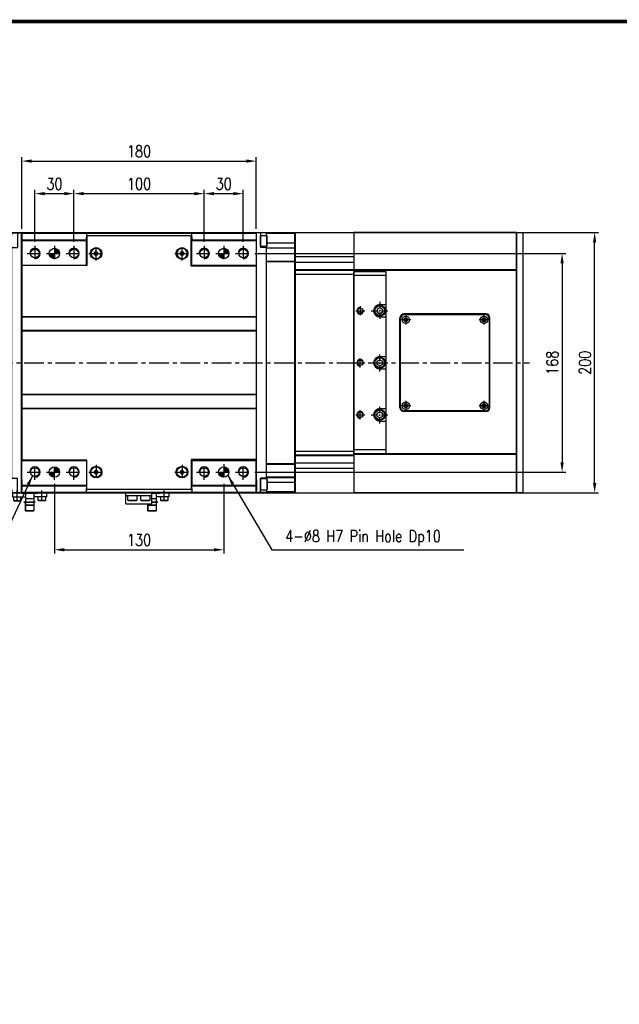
# Model space of a CAD drawing. Extents: x 8754 to 13695, y -84307 to -82568.
# Tile 17 of 34: x 9949 to 10409, y -83324 to -82568. Entities that reach past the tile are written whole.
import ezdxf

# ---------------------------------------------------------------- set-up
doc = ezdxf.new("R2010")
doc.units = 0
doc.header["$LTSCALE"] = 4
doc.header["$MEASUREMENT"] = 0
doc.linetypes.add('CENTER', pattern=[2, 1.25, -0.25, 0.25, -0.25])
doc.layers.get('0').update_dxf_attribs({"linetype": 'CONTINUOUS'})
doc.layers.get('Defpoints').update_dxf_attribs({"linetype": 'CONTINUOUS'})
for name, color, linetype in [('0.CENTER', 1, 'CENTER'), ('CENTER', 1, 'CENTER'), ('HATCH', 1, 'CONTINUOUS'), ('RED', 1, 'CONTINUOUS')]:
    doc.layers.add(name, color=color, linetype=linetype)
doc.styles.add('GHS', font='romans.shx', dxfattribs={"width": 0.8, "bigfont": 'ghs.shx'})
doc.dimstyles.new('P3', dxfattribs={"dimscale": 3, "dimtxt": 3, "dimasz": 2.5, "dimexe": 1, "dimexo": 1, "dimgap": 1, "dimtad": 1, "dimdec": 3, "dimdsep": 46, "dimtxsty": 'GHS', "dimcen": 0, "dimclrd": 4, "dimclre": 4, "dimclrt": 4, "dimadec": 0, "dimazin": 0, "dimtfac": 1, "dimtdec": 3, "dimtmove": 0, "dimatfit": 3, "dimfxl": 0, "dimtolj": 1, "dimarcsym": 0})

# ---------------------------------------------------------------- blocks, each defined once
blk = doc.blocks.new('A$C42A54441')
for p, q in [((0.08, 4.51), (0, 0)), ((0.58, 5), (199.42, 5)), ((199.92, 4.51), (200, 0)), ((0, 0), (200, 0))]:
    blk.add_line(p, q)
for centre, start, end in [((0.58, 4.5), 90, 179), ((199.42, 4.5), 1.00004, 90)]:
    blk.add_arc(centre, 0.5, start, end)
blk = doc.blocks.new('A$C3DA135DD')
at = {"layer": 'HATCH'}
h = blk.add_hatch(dxfattribs=at)
h.set_pattern_fill('ANSI31', color=256, scale=5)
h.set_pattern_definition([(45, (3790.52036, 86312.8039), (-0.4419417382, 0.4419417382), [])])
h.paths.add_polyline_path([(80.23, 188), (80.23, 184), (84.23, 184, 0.414214)])
h.paths.add_polyline_path([(80.23, 184), (76.23, 184, 0.414214), (80.23, 180)])
h = blk.add_hatch(dxfattribs=at)
h.set_pattern_fill('ANSI31', color=256, scale=5)
h.set_pattern_definition([(45, (3920.52036, 86312.8039), (-0.4419417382, 0.4419417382), [])])
h.paths.add_polyline_path([(210.23, 188), (210.23, 184), (214.23, 184, 0.414214)])
h.paths.add_polyline_path([(210.23, 184), (206.23, 184, 0.414214), (210.23, 180)])
h = blk.add_hatch(dxfattribs=at)
h.set_pattern_fill('ANSI31', color=256, scale=5)
h.set_pattern_definition([(45, (3790.52036, 86144.8039), (-0.4419417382, 0.4419417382), [])])
h.paths.add_polyline_path([(80.23, 20), (80.23, 16), (84.23, 16, 0.414214)])
h.paths.add_polyline_path([(80.23, 16), (76.23, 16, 0.414214), (80.23, 12)])
h = blk.add_hatch(dxfattribs=at)
h.set_pattern_fill('ANSI31', color=256, scale=5)
h.set_pattern_definition([(45, (3920.52036, 86144.8039), (-0.4419417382, 0.4419417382), [])])
h.paths.add_polyline_path([(210.23, 20), (210.23, 16), (214.23, 16, 0.414214)])
h.paths.add_polyline_path([(210.23, 16), (206.23, 16, 0.414214), (210.23, 12)])
for p, q in [((55.23, 200), (235.23, 200)), ((55.23, 200), (55.23, 199.5)), ((55.23, 199.5), (104.73, 199.5)), ((55.23, 199.5), (55.23, 196.5)), ((104.73, 199.5), (104.73, 196.5)), ((104.73, 199.5), (185.48, 199.5)), ((185.73, 199.5), (235.23, 199.5)), ((185.73, 196.5), (185.73, 199.5)), ((235.23, 200), (235.23, 199.5)), ((235.23, 199.5), (235.23, 196.5)), ((55.23, 196.5), (55.23, 194.5)), ((55.23, 194.5), (104.73, 194.5)), ((55.23, 194.5), (55.23, 194)), ((55.23, 194), (55.23, 175)), ((55.23, 194), (104.73, 194)), ((104.73, 194.5), (104.73, 196.5)), ((104.73, 194), (104.73, 194.5)), ((104.73, 175), (104.73, 194)), ((185.73, 196.5), (185.73, 194.5)), ((185.73, 194.5), (185.73, 194)), ((185.73, 194.5), (235.23, 194.5)), ((185.73, 194), (235.23, 194)), ((185.73, 175), (185.73, 194)), ((235.23, 196.5), (235.23, 194.5)), ((235.23, 194.5), (235.23, 194)), ((235.23, 194), (235.23, 175)), ((55.23, 175), (104.73, 175)), ((55.23, 175), (55.23, 174.55)), ((104.73, 174.75), (104.73, 175)), ((185.73, 175), (235.23, 175)), ((185.73, 175), (185.73, 174.5)), ((185.73, 174.25), (185.73, 174.5)), ((185.73, 174.5), (235.23, 174.5)), ((235.23, 175), (235.23, 174.5)), ((235.23, 174.5), (235.23, 174.05)), ((55.23, 25), (55.23, 25.45)), ((55.23, 6), (55.23, 25)), ((55.23, 25), (104.73, 25)), ((104.73, 25.25), (104.73, 25)), ((104.73, 25), (104.73, 6)), ((185.73, 25.75), (185.73, 25.5)), ((185.73, 25.5), (235.23, 25.5)), ((185.73, 25), (185.73, 25.5)), ((185.73, 25), (185.73, 6)), ((185.73, 25), (235.23, 25)), ((235.23, 25.5), (235.23, 25.95)), ((235.23, 25), (235.23, 25.5)), ((235.23, 6), (235.23, 25)), ((55.23, 6), (104.73, 6)), ((55.23, 5.5), (55.23, 6)), ((55.23, 5.5), (104.73, 5.5)), ((55.23, 3.5), (55.23, 5.5)), ((55.23, 0.5), (55.23, 3.5)), ((55.23, 0.5), (104.73, 0.5)), ((55.23, 0), (55.23, 0.5)), ((55.23, 0), (235.23, 0)), ((104.73, 6), (104.73, 5.5)), ((104.73, 5.5), (104.73, 3.5)), ((104.73, 0.5), (104.73, 3.5)), ((104.73, 0.5), (185.48, 0.5)), ((185.73, 6), (235.23, 6)), ((185.73, 5.5), (185.73, 6)), ((185.73, 5.5), (235.23, 5.5)), ((185.73, 3.5), (185.73, 5.5)), ((185.73, 3.5), (185.73, 0.5)), ((185.73, 0.5), (235.23, 0.5)), ((235.23, 5.5), (235.23, 6)), ((235.23, 3.5), (235.23, 5.5)), ((235.23, 0.5), (235.23, 3.5)), ((235.23, 0), (235.23, 0.5))]:
    blk.add_line(p, q)
for centre, radius in [((65.23, 184), 3.38), ((80.23, 184), 4), ((95.23, 184), 3.38), ((195.23, 184), 3.38), ((210.23, 184), 4), ((225.23, 184), 3.38), ((65.23, 16), 3.38), ((80.23, 16), 4), ((95.23, 16), 3.38), ((195.23, 16), 3.38), ((210.23, 16), 4), ((225.23, 16), 3.38)]:
    blk.add_circle(centre, radius)
at = {"layer": 'CENTER', "ltscale": 2}
for p, q in [((65.23, 190), (65.23, 178)), ((80.23, 190), (80.23, 178)), ((95.23, 190), (95.23, 178)), ((195.23, 190), (195.23, 178)), ((210.23, 190), (210.23, 178)), ((225.23, 190), (225.23, 178)), ((59.23, 184), (71.23, 184)), ((74.23, 184), (86.23, 184)), ((89.23, 184), (101.23, 184)), ((189.23, 184), (201.23, 184)), ((204.23, 184), (216.23, 184)), ((219.23, 184), (231.23, 184)), ((59.23, 16), (71.23, 16)), ((65.23, 10), (65.23, 22)), ((74.23, 16), (86.23, 16)), ((80.23, 10), (80.23, 22)), ((89.23, 16), (101.23, 16)), ((95.23, 10), (95.23, 22)), ((189.23, 16), (201.23, 16)), ((195.23, 10), (195.23, 22)), ((204.23, 16), (216.23, 16)), ((210.23, 22), (210.23, 10)), ((219.23, 16), (231.23, 16)), ((225.23, 10), (225.23, 22))]:
    blk.add_line(p, q, dxfattribs=at)
at = {"layer": 'RED'}
for centre in [(65.23, 184), (95.23, 184), (195.23, 184), (225.23, 184), (65.23, 16), (95.23, 16), (195.23, 16), (225.23, 16)]:
    blk.add_arc(centre, 4, 270, 180, dxfattribs=at)
blk = doc.blocks.new('A$C722D567E')
for p, q in [((-40, 97), (-40, 74.75)), ((39.5, 97.5), (-39.5, 97.5)), ((40, 74.25), (40, 97)), ((-90, 74.55), (-90, -74.55)), ((-40, 74.75), (-89.8, 74.75)), ((89.8, 74.25), (40, 74.25)), ((90, 74.05), (90, -74.05)), ((90, 35.43), (-90.05, 35.43)), ((90, 35.43), (-90, 35.43)), ((90, 35.26), (-90, 35.26)), ((90, 35.09), (-90, 35.09)), ((90, 24.37), (-90.05, 24.37)), ((90, 24.71), (-90, 24.71)), ((90, 24.54), (-90, 24.54)), ((90, 24.37), (-90, 24.37)), ((90, -24.37), (-90.05, -24.37)), ((90, -24.37), (-90, -24.37)), ((90, -24.54), (-90, -24.54)), ((90, -24.71), (-90, -24.71)), ((90, -35.43), (-90.05, -35.43)), ((90, -35.09), (-90, -35.09)), ((90, -35.26), (-90, -35.26)), ((90, -35.43), (-90, -35.43)), ((-40, -74.75), (-89.8, -74.75)), ((-40, -97), (-40, -74.75)), ((40, -74.25), (40, -97)), ((89.8, -74.25), (40, -74.25)), ((39.5, -97.5), (-39.5, -97.5))]:
    blk.add_line(p, q)
for centre in [(-33, 84), (33, 84), (-33, -84), (33, -84)]:
    blk.add_circle(centre, 4.5)
for centre, radius, start, end in [((-39.5, 97), 0.5, 90, 180), ((39.5, 97), 0.5, 0, 90), ((-89.8, -74.55), 0.2, 180, 270), ((89.8, -74.05), 0.2, 270, 0), ((-39.5, -97), 0.5, 180, 270), ((39.5, -97), 0.5, 270, 0)]:
    blk.add_arc(centre, radius, start, end)
at = {"layer": 'CENTER', "ltscale": 2}
for p, q in [((-38.52, 84), (-27.48, 84)), ((-33, 78.48), (-33, 89.52)), ((27.48, 84), (38.52, 84)), ((33, 78.48), (33, 89.52)), ((-33, -78.48), (-33, -89.52)), ((33, -78.48), (33, -89.52)), ((-38.52, -84), (-27.48, -84)), ((27.48, -84), (38.52, -84))]:
    blk.add_line(p, q, dxfattribs=at)
blk = doc.blocks.new('A$C2476062C')
for p, q in [((-4.7, 4.25), (-5, 3.73)), ((-5, 3.73), (-5, -3.73)), ((-4.7, 4.25), (-4.7, -4.25)), ((-4.7, 4.25), (0, 4.25)), ((0, 4.25), (0, -4.25)), ((-4.7, -4.25), (-5, -3.73)), ((0, -4.25), (-4.7, -4.25))]:
    blk.add_line(p, q)
blk = doc.blocks.new('A$C27A25175')
for p, q in [((3.28, 5.25), (2.56, 4)), ((2.56, 4), (3.28, 2.75)), ((4.72, 5.25), (3.28, 5.25)), ((3.28, 2.75), (4.72, 2.75)), ((5.44, 4), (4.72, 5.25)), ((4.72, 2.75), (5.44, 4))]:
    blk.add_line(p, q)
blk.add_circle((4, 4), 4)
blk = doc.blocks.new('A$C13C02A8A')
for p, q in [((0, 0), (0, 140)), ((25, 140), (0, 140)), ((25, 137), (0, 137)), ((25, 0), (25, 140)), ((20, 114.75), (25, 114.75)), ((20, 112.35), (18, 111.2)), ((18, 111.2), (18, 108.8)), ((18, 108.8), (20, 107.65)), ((22, 111.2), (20, 112.35)), ((20, 107.65), (22, 108.8)), ((22, 108.8), (22, 111.2)), ((20, 105.25), (25, 105.25)), ((18, 71.2), (20, 72.35)), ((18, 68.8), (18, 71.2)), ((20, 67.65), (18, 68.8)), ((20, 74.75), (25, 74.75)), ((20, 72.35), (22, 71.2)), ((22, 68.8), (20, 67.65)), ((22, 71.2), (22, 68.8)), ((20, 65.25), (25, 65.25)), ((18, 31.2), (20, 32.35)), ((18, 28.8), (18, 31.2)), ((20, 34.75), (25, 34.75)), ((20, 32.35), (22, 31.2)), ((22, 31.2), (22, 28.8)), ((20, 27.65), (18, 28.8)), ((22, 28.8), (20, 27.65)), ((20, 25.25), (25, 25.25)), ((25, 3), (0, 3)), ((25, 0), (0, 0))]:
    blk.add_line(p, q)
for centre, radius in [((20, 110), 4.25), ((20, 110), 3.73), ((5, 110), 2.1), ((5, 70), 2.1), ((20, 70), 4.25), ((20, 70), 3.73), ((5, 30), 2.1), ((20, 30), 4.25), ((20, 30), 3.73)]:
    blk.add_circle(centre, radius)
for centre in [(20, 110), (20, 70), (20, 30)]:
    blk.add_arc(centre, 4.75, 90, 270)
at = {"layer": 'CENTER'}
for p, q in [((20, 116.75), (20, 103.25)), ((13.25, 110), (26.75, 110)), ((20, 63.25), (20, 76.75)), ((13.25, 70), (26.75, 70)), ((20, 23.25), (20, 36.75)), ((13.25, 30), (26.75, 30))]:
    blk.add_line(p, q, dxfattribs=at)
at = {"layer": 'CENTER', "ltscale": 3}
for p, q in [((1.5, 110), (8.5, 110)), ((5, 113.5), (5, 106.5)), ((1.5, 70), (8.5, 70)), ((5, 66.5), (5, 73.5)), ((5, 26.5), (5, 33.5)), ((1.5, 30), (8.5, 30))]:
    blk.add_line(p, q, dxfattribs=at)
at = {"layer": 'HATCH'}
for centre, start, end in [((5, 110), 90, 0), ((5, 70), 0, 270), ((5, 30), 0, 270)]:
    blk.add_arc(centre, 2.5, start, end, dxfattribs=at)
blk = doc.blocks.new('A$C666675B6')
for p, q in [((-99.75, -29.26), (-99.75, 0.25)), ((-99.64, 0), (-99.75, 0.11)), ((99.64, 0), (-99.64, 0)), ((-98, 0.14), (-98, 0.25)), ((-97.41, 0.14), (-98, 0.14)), ((-89.85, 0.14), (-97.41, 0.14)), ((-89.85, 0.01), (-89.85, 0.14)), ((89.85, 0.01), (89.85, 0.14)), ((89.85, 0.14), (97.41, 0.14)), ((97.41, 0.14), (98, 0.14)), ((98, 0.14), (98, 0.25)), ((99.64, 0), (99.75, 0.11)), ((99.75, -29.26), (99.75, 0.25)), ((-99.25, -3.04), (-88.68, -3.04)), ((-99.24, -29.47), (-99.15, -7.49)), ((-97.75, -7.49), (-99.15, -7.49)), ((89.25, -7.49), (-89.25, -7.49)), ((-88.61, -7), (-88.68, -3.04)), ((-88.25, -7.49), (-88.25, -29.47)), ((-88, -29.47), (-88, -7.49)), ((-77.94, -7.49), (-77.94, -29.47)), ((-77.78, -29.47), (-77.78, -7.49)), ((77.78, -29.47), (77.78, -7.49)), ((77.94, -7.49), (77.94, -29.47)), ((88, -29.47), (88, -7.49)), ((88.25, -7.49), (88.25, -29.47)), ((88.61, -7), (88.68, -3.04)), ((99.25, -3.04), (88.68, -3.04)), ((97.75, -7.49), (99.15, -7.49)), ((99.24, -29.47), (99.15, -7.49)), ((-91.98, -29.47), (-91.98, -8.04)), ((91.98, -29.47), (91.98, -8.04)), ((99.25, -29.47), (-99.25, -29.47)), ((99.25, -29.76), (-99.25, -29.76)), ((-77.78, -29.47), (0, -29.47)), ((77.78, -29.47), (0, -29.47))]:
    blk.add_line(p, q)
for centre, radius, start, end in [((-99.25, -2.54), 0.5, 180, 270), ((-99.05, -6.79), 0.7, 180, 269.99987), ((-88.11, -6.99), 0.5, 180.97365, 270), ((88.11, -6.99), 0.5, 270, 359.02635), ((99.05, -6.79), 0.7, 270.00013, 0), ((99.25, -2.54), 0.5, 270, 0), ((-99.25, -28.97), 0.5, 180, 270), ((-99.25, -29.26), 0.5, 180, 270), ((99.25, -28.97), 0.5, 270, 0), ((99.25, -29.26), 0.5, 270, 360)]:
    blk.add_arc(centre, radius, start, end)
blk = doc.blocks.new('A$C7BE90F0C')
for p, q in [((0, 3), (0, 128)), ((200, 128), (0, 128)), ((29.5, 3), (29.5, 128)), ((30, 3), (30, 128)), ((171, 3), (171, 128)), ((171.5, 3), (171.5, 128)), ((200, 3), (200, 128)), ((65.5, 92.5), (134.5, 92.5)), ((62.5, 26.5), (62.5, 89.5)), ((137.5, 26.5), (137.5, 89.5)), ((65.5, 23.5), (134.5, 23.5)), ((200, 3), (0, 3))]:
    blk.add_line(p, q)
for centre, start, end in [((65.5, 89.5), 90, 180), ((134.5, 89.5), 0, 90), ((65.5, 26.5), 180, 270), ((134.5, 26.5), 270, 0)]:
    blk.add_arc(centre, 3, start, end)
blk = doc.blocks.new('A$C598654BA')
for p, q in [((0, 3), (0, 65)), ((3, 68), (71, 68)), ((74, 65), (74, 3)), ((71, 0), (3, 0))]:
    blk.add_line(p, q)
for centre, start, end in [((3, 65), 90, 180), ((71, 65), 0, 90), ((3, 3), 180, 270), ((71, 3), 270, 0)]:
    blk.add_arc(centre, 3, start, end)
blk = doc.blocks.new('A$C5CE57031')
for p, q in [((2.85, 4), (1.85, 3.43)), ((1.85, 3.43), (1.85, 2.27)), ((1.85, 2.27), (2.85, 1.7)), ((3.85, 3.43), (2.85, 4)), ((2.85, 1.7), (3.85, 2.27)), ((3.85, 2.27), (3.85, 3.43))]:
    blk.add_line(p, q)
for radius in [2.85, 1.5]:
    blk.add_circle((2.85, 2.85), radius)
at = {"layer": 'CENTER', "ltscale": 0.5}
for p, q in [((6.7, 2.85), (-1, 2.85)), ((2.85, 6.7), (2.85, -1))]:
    blk.add_line(p, q, dxfattribs=at)
blk = doc.blocks.new('A$C336B129A')
for p, q in [((-6.3, 0.3), (-13, 0.3)), ((-13, 0.3), (-13, -2.7)), ((-6.3, 0), (-6.3, 0.3)), ((-6.3, 0), (6.3, 0)), ((-3.2, 0), (-3.2, -13.4)), ((3.2, 0), (3.2, -13.4)), ((6.3, 0), (6.3, 0.3)), ((6.3, 0.3), (13, 0.3)), ((13, 0.3), (13, -2.7)), ((-13, -2.7), (-3.2, -2.7)), ((-12.25, -2.7), (-12.25, -5.5)), ((-12.25, -2.7), (-6.75, -2.7)), ((-12.25, -5.5), (-11.9, -5.7)), ((-12.25, -5.5), (-6.75, -5.5)), ((-11.9, -5.7), (-7.1, -5.7)), ((-7.1, -5.7), (-6.75, -5.5)), ((-6.75, -5.5), (-6.75, -2.7)), ((3.2, -4.2), (-3.2, -4.2)), ((-3.2, -13.4), (-3.2, -6.2)), ((13, -2.7), (3.2, -2.7)), ((6.75, -5.5), (6.75, -2.7)), ((12.25, -2.7), (6.75, -2.7)), ((7.1, -5.7), (6.75, -5.5)), ((12.25, -5.5), (6.75, -5.5)), ((11.9, -5.7), (7.1, -5.7)), ((12.25, -5.5), (11.9, -5.7)), ((12.25, -2.7), (12.25, -5.5)), ((3.2, -9.2), (-3.2, -9.2)), ((-3.2, -9.2), (3.2, -9.2)), ((-3.2, -13.4), (3.2, -13.4)), ((3.2, -13.4), (-3.2, -13.4))]:
    blk.add_line(p, q)
at = {"layer": 'CENTER'}
for p, q in [((-9.5, -4.95), (-9.5, 2.55)), ((9.5, -4.95), (9.5, 2.55)), ((-4.43, -6.7), (4.43, -6.7)), ((4.43, -6.7), (-4.43, -6.7))]:
    blk.add_line(p, q, dxfattribs=at)
blk = doc.blocks.new('A$C7E1114B7')
for p, q in [((-10, 0), (10, 0)), ((-10, -8.5), (-10, 0)), ((10, -8.5), (10, 0)), ((-10, -2), (10, -2)), ((-10, -8.5), (10, -8.5))]:
    blk.add_line(p, q)
blk = doc.blocks.new('A$C401050EE')
for p, q in [((0, 13.4), (6.3, 13.4)), ((3.2, 9.2), (0, 9.2)), ((3.2, 13.4), (3.2, 0)), ((13, 10.7), (3.2, 10.7)), ((6.3, 13.4), (6.3, 13.7)), ((6.3, 13.7), (13, 13.7)), ((6.75, 7.9), (6.75, 10.7)), ((12.25, 10.7), (6.75, 10.7)), ((7.1, 7.7), (6.75, 7.9)), ((12.25, 7.9), (6.75, 7.9)), ((11.9, 7.7), (7.1, 7.7)), ((12.25, 7.9), (11.9, 7.7)), ((12.25, 10.7), (12.25, 7.9)), ((13, 13.7), (13, 10.7)), ((-3.2, 5.2), (-3.2, 0)), ((-3.2, 0), (-3.2, 5.2)), ((3.2, 4.2), (-3.2, 4.2)), ((-3.2, 4.2), (3.2, 4.2)), ((-3.2, 0), (3.2, 0)), ((3.2, 0), (-3.2, 0))]:
    blk.add_line(p, q)
at = {"layer": 'CENTER'}
for p, q in [((9.5, 8.45), (9.5, 15.95)), ((0, 6.7), (4.43, 6.7)), ((4.43, 6.7), (0, 6.7))]:
    blk.add_line(p, q, dxfattribs=at)
blk = doc.blocks.new('A$C667A0243')
for p, q in [((-3.5, 0), (3.5, 0)), ((-3.5, -3.7), (-3.5, 0)), ((3.5, 0), (3.5, -3.7)), ((-3.5, -3.7), (3.5, -3.7)), ((-3.5, -3.7), (-2.98, -4)), ((2.98, -4), (-2.98, -4)), ((3.5, -3.7), (2.98, -4))]:
    blk.add_line(p, q)
blk = doc.blocks.new('*D78')
at = {"color": 4, "lineweight": -2}
for p, q in [((9990.46, -82738.46), (9990.46, -82698.46)), ((10090.46, -82738.46), (10090.46, -82698.46)), ((9997.96, -82701.46), (10082.96, -82701.46))]:
    blk.add_line(p, q, dxfattribs=at)
at = {"color": 4}
for points in [[(9997.96, -82700.21), (9997.96, -82702.71), (9990.46, -82701.46)], [(10082.96, -82700.21), (10082.96, -82702.71), (10090.46, -82701.46)]]:
    blk.add_solid(points, dxfattribs=at)
at = {"layer": 'Defpoints', "color": 0}
for p in [(10090.46, -82701.46), (9990.46, -82741.46), (10090.46, -82741.46)]:
    blk.add_point(p, dxfattribs=at)
at = {"color": 4, "insert": (10040.46, -82693.96), "char_height": 9, "attachment_point": 5, "style": 'GHS'}
blk.add_mtext('\\A1;100', dxfattribs=at)
blk = doc.blocks.new('*D79')
at = {"color": 4, "lineweight": -2}
for p, q in [((9960.46, -82738.46), (9960.46, -82698.46)), ((9990.46, -82738.46), (9990.46, -82698.46)), ((9967.96, -82701.46), (9982.96, -82701.46))]:
    blk.add_line(p, q, dxfattribs=at)
at = {"color": 4}
for points in [[(9967.96, -82700.21), (9967.96, -82702.71), (9960.46, -82701.46)], [(9982.96, -82700.21), (9982.96, -82702.71), (9990.46, -82701.46)]]:
    blk.add_solid(points, dxfattribs=at)
at = {"layer": 'Defpoints', "color": 0}
for p in [(9990.46, -82701.46), (9960.46, -82741.46), (9990.46, -82741.46)]:
    blk.add_point(p, dxfattribs=at)
at = {"color": 4, "insert": (9975.46, -82693.96), "char_height": 9, "attachment_point": 5, "style": 'GHS'}
blk.add_mtext('\\A1;30', dxfattribs=at)
blk = doc.blocks.new('*D80')
at = {"color": 4, "lineweight": -2}
for p, q in [((10090.46, -82738.46), (10090.46, -82698.46)), ((10120.46, -82738.46), (10120.46, -82698.46)), ((10097.96, -82701.46), (10112.96, -82701.46))]:
    blk.add_line(p, q, dxfattribs=at)
at = {"color": 4}
for points in [[(10097.96, -82700.21), (10097.96, -82702.71), (10090.46, -82701.46)], [(10112.96, -82700.21), (10112.96, -82702.71), (10120.46, -82701.46)]]:
    blk.add_solid(points, dxfattribs=at)
at = {"layer": 'Defpoints', "color": 0}
for p in [(10120.46, -82701.46), (10090.46, -82741.46), (10120.46, -82741.46)]:
    blk.add_point(p, dxfattribs=at)
at = {"color": 4, "insert": (10105.46, -82693.96), "char_height": 9, "attachment_point": 5, "style": 'GHS'}
blk.add_mtext('\\A1;30', dxfattribs=at)
blk = doc.blocks.new('*D81')
at = {"color": 4, "lineweight": -2}
for p, q in [((9950.46, -82728.46), (9950.46, -82673.46)), ((9957.96, -82676.46), (10122.96, -82676.46)), ((10130.46, -82728.46), (10130.46, -82673.46))]:
    blk.add_line(p, q, dxfattribs=at)
at = {"color": 4}
for points in [[(9957.96, -82675.21), (9957.96, -82677.71), (9950.46, -82676.46)], [(10122.96, -82675.21), (10122.96, -82677.71), (10130.46, -82676.46)]]:
    blk.add_solid(points, dxfattribs=at)
at = {"layer": 'Defpoints', "color": 0}
for p in [(10130.46, -82676.46), (9950.46, -82731.46), (10130.46, -82731.46)]:
    blk.add_point(p, dxfattribs=at)
at = {"color": 4, "insert": (10040.46, -82668.96), "char_height": 9, "attachment_point": 5, "style": 'GHS'}
blk.add_mtext('\\A1;180', dxfattribs=at)
blk = doc.blocks.new('*D82')
at = {"color": 4, "lineweight": -2}
for p, q in [((10129.46, -82747.46), (10368.33, -82747.46)), ((10365.33, -82754.96), (10365.33, -82907.96)), ((10129.46, -82915.46), (10368.33, -82915.46))]:
    blk.add_line(p, q, dxfattribs=at)
at = {"color": 4}
for points in [[(10364.08, -82754.96), (10366.58, -82754.96), (10365.33, -82747.46)], [(10364.08, -82907.96), (10366.58, -82907.96), (10365.33, -82915.46)]]:
    blk.add_solid(points, dxfattribs=at)
at = {"layer": 'Defpoints', "color": 0}
for p in [(10126.46, -82747.46), (10126.46, -82915.46), (10365.33, -82915.46)]:
    blk.add_point(p, dxfattribs=at)
at = {"color": 4, "insert": (10357.83, -82831.46), "char_height": 9, "attachment_point": 5, "rotation": 90, "style": 'GHS'}
blk.add_mtext('\\A1;168', dxfattribs=at)
blk = doc.blocks.new('*D83')
at = {"color": 4, "lineweight": -2}
for p, q in [((10133.46, -82731.46), (10393.33, -82731.46)), ((10390.33, -82923.96), (10390.33, -82738.96)), ((10133.46, -82931.46), (10393.33, -82931.46))]:
    blk.add_line(p, q, dxfattribs=at)
at = {"color": 4}
for points in [[(10389.08, -82738.96), (10391.58, -82738.96), (10390.33, -82731.46)], [(10389.08, -82923.96), (10391.58, -82923.96), (10390.33, -82931.46)]]:
    blk.add_solid(points, dxfattribs=at)
at = {"layer": 'Defpoints', "color": 0}
for p in [(10130.46, -82731.46), (10390.33, -82731.46), (10130.46, -82931.46)]:
    blk.add_point(p, dxfattribs=at)
at = {"color": 4, "insert": (10382.83, -82831.46), "char_height": 9, "attachment_point": 5, "rotation": 90, "style": 'GHS'}
blk.add_mtext('\\A1;200', dxfattribs=at)
blk = doc.blocks.new('*D84')
at = {"color": 4, "lineweight": -2}
for p, q in [((9975.46, -82924.46), (9975.46, -82978.16)), ((10105.46, -82924.46), (10105.46, -82978.16)), ((9982.96, -82975.16), (10097.96, -82975.16))]:
    blk.add_line(p, q, dxfattribs=at)
at = {"color": 4}
for points in [[(9982.96, -82973.91), (9982.96, -82976.41), (9975.46, -82975.16)], [(10097.96, -82973.91), (10097.96, -82976.41), (10105.46, -82975.16)]]:
    blk.add_solid(points, dxfattribs=at)
at = {"layer": 'Defpoints', "color": 0}
for p in [(9975.46, -82921.46), (10105.46, -82921.46), (10105.46, -82975.16)]:
    blk.add_point(p, dxfattribs=at)
at = {"color": 4, "insert": (10040.46, -82967.66), "char_height": 9, "attachment_point": 5, "style": 'GHS'}
blk.add_mtext('\\A1;130', dxfattribs=at)

msp = doc.modelspace()

# ---------------------------------------------------------------- linework, layer by layer
for p, q in [((9775.334, -82731.4626), (10205.334, -82731.4626)), ((10205.334, -82731.4626), (10205.334, -82931.4626)), ((10205.334, -82750.1626), (10160.4766, -82750.1626)), ((10205.334, -82754.3626), (10160.4766, -82754.3626)), ((10205.334, -82759.9626), (10160.4766, -82759.9626)), ((10205.334, -82760.4626), (10160.4766, -82760.4626)), ((10160.4766, -82763.4626), (10205.334, -82763.4626)), ((10160.4766, -82899.4626), (10205.334, -82899.4626)), ((10205.334, -82902.4626), (10160.4766, -82902.4626)), ((10205.334, -82902.9626), (10160.4766, -82902.9626)), ((10205.334, -82908.5626), (10160.4766, -82908.5626)), ((10205.334, -82912.7626), (10160.4766, -82912.7626)), ((9775.334, -82931.4626), (10205.334, -82931.4626))]:
    msp.add_line(p, q)
at = {"const_width": 2.88}
msp.add_lwpolyline([(8755.259, -84279.9476), (8755.259, -82569.2276), (11174.459, -82569.2276), (11174.459, -84279.9476)], close=True, dxfattribs=at)
at = {"layer": '0.CENTER', "ltscale": 3}
msp.add_line((9640.334, -82831.4626), (10340.334, -82831.4626), dxfattribs=at)

# ---------------------------------------------------------------- block references
for name, p, rotation in [('A$C666675B6', (9950.2057, -82831.4626), 270), ('A$C2476062C', (10133.7509, -82737.9626), 180), ('A$C7BE90F0C', (10333.334, -82931.4626), 90), ('A$C598654BA', (10241.334, -82794.4626), 270)]:
    msp.add_blockref(name, p, dxfattribs=dict(rotation=rotation))
for name, p in [('A$C722D567E', (10040.459, -82831.4626)), ('A$C3DA135DD', (9895.2269, -82931.4626)), ('A$C13C02A8A', (10205.334, -82901.4626)), ('A$C5CE57031', (10242.484, -82801.3126)), ('A$C5CE57031', (10302.484, -82801.3126)), ('A$C5CE57031', (10242.484, -82867.3126)), ('A$C5CE57031', (10302.484, -82867.3126)), ('A$C27A25175', (10003.459, -82919.4626)), ('A$C27A25175', (10069.459, -82919.4626)), ('A$C336B129A', (9956.334, -82931.7626)), ('A$C7E1114B7', (10040.334, -82931.4626)), ('A$C667A0243', (10035.334, -82933.4626)), ('A$C667A0243', (10045.334, -82933.4626)), ('A$C401050EE', (10050.334, -82945.1626))]:
    msp.add_blockref(name, p)
at = {"xscale": -1}
for name, p, rotation in [('A$C666675B6', (10130.7123, -82831.4626), 90), ('A$C42A54441', (10330.334, -82931.4626), 270), ('A$C27A25175', (10003.459, -82743.4626), 180), ('A$C27A25175', (10069.459, -82743.4626), 180)]:
    msp.add_blockref(name, p, dxfattribs=dict(at, rotation=rotation))
msp.add_blockref('A$C2476062C', (10133.7509, -82924.9626), dxfattribs=at)
msp.add_blockref('A$C2476062C', (10133.7509, -82924.9626), dxfattribs=at)

# ---------------------------------------------------------------- texts
at = {"color": 4, "insert": (10152.8032, -82972.1626), "char_height": 9, "attachment_point": 7, "style": 'GHS'}
msp.add_mtext('\\A1;4-{\\A0;%%C8 H7 Pin Hole Dp10}', dxfattribs=at)

# ---------------------------------------------------------------- dimensions: what is measured, and where the dimension line sits
dim = msp.add_linear_dim(base=(10130.459, -82676.4626), p1=(9950.459, -82731.4626), p2=(10130.459, -82731.4626), dimstyle='P3', override={"dimtmove": 0, "dimarcsym": 2})
dim.commit()
dim.dimension.update_dxf_attribs({"geometry": '*D81', "text_midpoint": (10040.459, -82676.4626), "dimtype": 128})
for base, p1, p2, override, picture, middle in [((9990.459, -82701.4626), (9960.459, -82741.4626), (9990.459, -82741.4626), {"dimarcsym": 2}, '*D79', (9975.459, -82693.9626)), ((10090.459, -82701.4626), (9990.459, -82741.4626), (10090.459, -82741.4626), {"dimtmove": 0, "dimarcsym": 2}, '*D78', (10040.459, -82693.9626)), ((10120.459, -82701.4626), (10090.459, -82741.4626), (10120.459, -82741.4626), {"dimarcsym": 2}, '*D80', (10105.459, -82693.9626)), ((10105.459, -82975.1626), (9975.459, -82921.4626), (10105.459, -82921.4626), {"dimarcsym": 2}, '*D84', (10040.459, -82967.6626))]:
    dim = msp.add_linear_dim(base=base, p1=p1, p2=p2, dimstyle='P3', override=override)
    dim.commit()
    dim.dimension.update_dxf_attribs({"geometry": picture, "text_midpoint": middle})
dim = msp.add_linear_dim(base=(10390.334, -82731.4626), p1=(10130.459, -82931.4626), p2=(10130.459, -82731.4626), angle=90, dimstyle='P3', override={"dimtmove": 0, "dimarcsym": 2})
dim.commit()
dim.dimension.update_dxf_attribs({"geometry": '*D83', "text_midpoint": (10390.334, -82831.4626), "dimtype": 128})
dim = msp.add_linear_dim(base=(10365.334, -82915.4626), p1=(10126.459, -82747.4626), p2=(10126.459, -82915.4626), angle=90, dimstyle='P3', override={"dimtmove": 0, "dimarcsym": 2})
dim.commit()
dim.dimension.update_dxf_attribs({"geometry": '*D82', "text_midpoint": (10357.834, -82831.4626)})

# ---------------------------------------------------------------- leaders
at = {"annotation_type": 0, "has_hookline": 1}
for points, override, hookline_direction, text_width in [([(9958.5494, -82918.2454), (9931.6547, -82975.1626), (9924.1547, -82975.1626)], {"dimgap": 1, "dimtad": 1}, 1, 89.1429), ([(10108.5422, -82918.0109), (10142.3032, -82975.1626), (10149.8032, -82975.1626)], {"dimgap": 1, "dimtad": 1, "dimarcsym": 1}, 0, 137.1429)]:
    msp.add_leader(points, dimstyle='P3', override=override, dxfattribs=dict(at, hookline_direction=hookline_direction, text_width=text_width))

doc.saveas('drawing.dxf')
